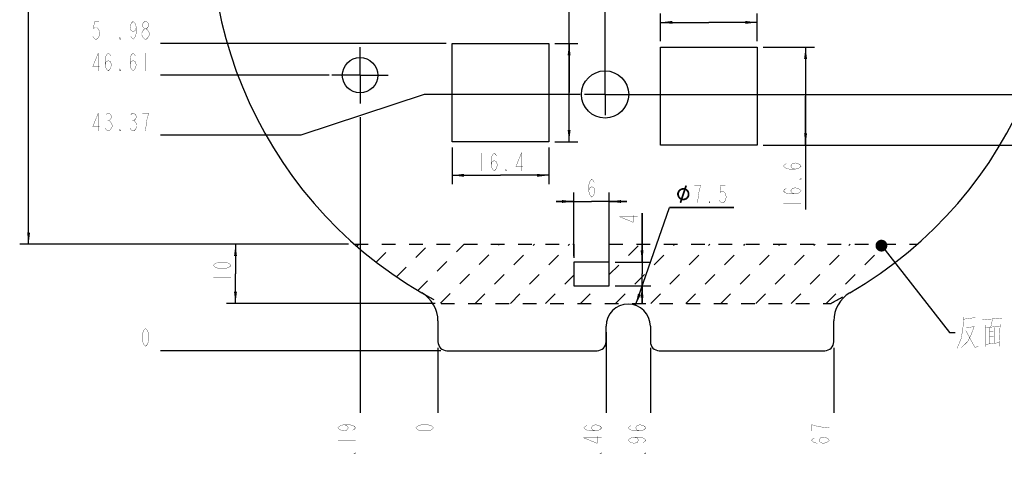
# Model space of a CAD drawing. Header units: millimetres. Extents: x 0 to 421, y 0 to 297.
# Tile 4 of 8: x 110 to 276, y 100 to 174. Entities that reach past the tile are written whole.
import ezdxf

# ---------------------------------------------------------------- set-up
doc = ezdxf.new("R2010")
doc.units = ezdxf.units.MM
doc.header["$LTSCALE"] = 23.1
doc.linetypes.add('CENTER', pattern=[0.6, 0.375, -0.075, 0.075, -0.075])
doc.linetypes.add('HIDDEN', pattern=[0.2, 0.1, -0.1])
doc.layers.get('0').update_dxf_attribs({"linetype": 'CONTINUOUS'})
for name, color, linetype in [('11KW_MOTOR_DDXF_CONTINUOUS_LINE', 7, 'CONTINUOUS'), ('11KW_MOTOR_DRIVE_JDXF_DIMENSION', 7, 'CONTINUOUS'), ('11KW_MOTOR_DRIVE_JY_DXF_AXIS', 7, 'CONTINUOUS'), ('11KW_MOTOR_DRIVEDXF_HIDDEN_LINE', 7, 'CONTINUOUS'), ('13KW_HVAC_JY_DXF_TEXT', 7, 'CONTINUOUS')]:
    doc.layers.add(name, color=color, linetype=linetype)
doc.styles.get("Standard").update_dxf_attribs({"font": 'txt', "width": 0.7})
doc.dimstyles.new('DIMSTYLE_1', dxfattribs={"dimtxt": 3, "dimasz": 2, "dimexe": 1.5, "dimexo": 1, "dimgap": 0.75, "dimtad": 1, "dimdsep": 46, "dimtxsty": 'Standard', "dimblk": '_FILLED', "dimblk1": '_FILLED', "dimblk2": '_FILLED', "dimcen": 0.09, "dimazin": 2, "dimtp": 0.01, "dimtm": 0.01, "dimtfac": 1, "dimtofl": 0, "dimtmove": 0, "dimatfit": 3, "dimldrblk": '_FILLED', "dimfxl": 0, "dimtolj": 1, "dimarcsym": 0})
doc.dimstyles.new('DIMSTYLE_2', dxfattribs={"dimtxt": 3, "dimasz": 2, "dimexe": 1.5, "dimexo": 1, "dimtad": 1, "dimdsep": 46, "dimtxsty": 'Standard', "dimblk": '_FILLED', "dimblk1": '_FILLED', "dimblk2": '_FILLED', "dimcen": 0.09, "dimazin": 2, "dimtp": 0.01, "dimtm": 0.01, "dimtfac": 1, "dimtofl": 0, "dimtmove": 0, "dimatfit": 1, "dimldrblk": '_FILLED', "dimfxl": 0, "dimtolj": 1, "dimarcsym": 0})
doc.dimstyles.new('DIMSTYLE_3', dxfattribs={"dimtxt": 3, "dimasz": 2, "dimexe": 1.5, "dimexo": 1, "dimgap": 0.75, "dimtad": 0, "dimtih": 1, "dimtoh": 1, "dimdsep": 46, "dimtxsty": 'Standard', "dimblk": '_FILLED', "dimblk1": '_FILLED', "dimblk2": '_FILLED', "dimcen": 0.09, "dimazin": 2, "dimtp": 0.01, "dimtm": 0.01, "dimtfac": 1, "dimtofl": 0, "dimtmove": 0, "dimatfit": 3, "dimldrblk": '_FILLED', "dimfxl": 0, "dimtolj": 1, "dimarcsym": 0})
doc.dimstyles.new('DIMSTYLE_4', dxfattribs={"dimtxt": 3, "dimasz": 2, "dimexe": 1.5, "dimexo": 1, "dimgap": 0.75, "dimtad": 1, "dimdec": 1, "dimdsep": 46, "dimtxsty": 'Standard', "dimblk": '_FILLED', "dimblk1": '_FILLED', "dimblk2": '_FILLED', "dimcen": 0.09, "dimazin": 2, "dimtp": 0.01, "dimtm": 0.01, "dimtfac": 1, "dimtdec": 1, "dimtofl": 0, "dimtmove": 0, "dimatfit": 3, "dimldrblk": '_FILLED', "dimfxl": 0, "dimtolj": 1, "dimarcsym": 0})
doc.dimstyles.get("Standard").update_dxf_attribs({"dimtxt": 3, "dimasz": 2, "dimexe": 1.5, "dimexo": 1, "dimtad": 1, "dimdsep": 46, "dimtxsty": 'Standard', "dimblk": '_FILLED', "dimblk1": '_FILLED', "dimblk2": '_FILLED', "dimcen": 0.09, "dimazin": 2, "dimtol": 1, "dimtp": 0.01, "dimtm": 0.01, "dimtfac": 1, "dimtofl": 0, "dimtmove": 0, "dimatfit": 3, "dimldrblk": '_FILLED', "dimfxl": 0, "dimtolj": 1, "dimarcsym": 0})

# ---------------------------------------------------------------- blocks, each defined once
blk = doc.blocks.new('_FILLED')
at = {"color": 0, "linetype": 'ByBlock'}
blk.add_solid([(0, 0), (-1, 0.125), (-1, -0.125)], dxfattribs=at)
blk = doc.blocks.new('*D3')
at = {"layer": '11KW_MOTOR_DRIVE_JDXF_DIMENSION', "color": 2, "linetype": 'Continuous'}
for p, q in [((140, 236.18), (129.1, 236.18)), ((129.1, 236.18), (140, 236.18)), ((152.77, 228.28), (140, 236.18))]:
    blk.add_line(p, q, dxfattribs=at)
at = {"layer": '11KW_MOTOR_DRIVE_JDXF_DIMENSION', "color": 2, "linetype": 'Continuous', "xscale": 2, "yscale": 2, "zscale": 2, "rotation": 328.2652906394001}
blk.add_blockref('_FILLED', (152.77, 228.28), dxfattribs=at)
blk = doc.blocks.new('*D4')
at = {"layer": '11KW_MOTOR_DRIVE_JDXF_DIMENSION', "color": 2, "linetype": 'Continuous'}
blk.add_line((162.07, 165.02), (133.55, 165.02), dxfattribs=at)
blk = doc.blocks.new('*D5')
at = {"layer": '11KW_MOTOR_DRIVE_JDXF_DIMENSION', "color": 2, "linetype": 'Continuous'}
blk.add_line((181.01, 118.41), (133.55, 118.41), dxfattribs=at)
blk = doc.blocks.new('*D6')
at = {"layer": '11KW_MOTOR_DRIVE_JDXF_DIMENSION', "color": 2, "linetype": 'Continuous'}
for p, q in [((157.95, 211.43), (133.55, 211.43)), ((160.92, 206.3), (157.95, 211.43)), ((174.53, 206.3), (160.92, 206.3))]:
    blk.add_line(p, q, dxfattribs=at)
blk = doc.blocks.new('*D7')
at = {"layer": '11KW_MOTOR_DRIVE_JDXF_DIMENSION', "color": 2, "linetype": 'Continuous'}
blk.add_line((160.88, 225.35), (133.55, 225.35), dxfattribs=at)
blk = doc.blocks.new('*D8')
at = {"layer": '11KW_MOTOR_DRIVE_JDXF_DIMENSION', "color": 2, "linetype": 'Continuous'}
for p, q in [((178.18, 161.78), (157.3, 154.86)), ((204.56, 161.78), (178.18, 161.78)), ((157.3, 154.86), (133.55, 154.86))]:
    blk.add_line(p, q, dxfattribs=at)
blk = doc.blocks.new('*D9')
at = {"layer": '11KW_MOTOR_DRIVE_JDXF_DIMENSION', "color": 2, "linetype": 'Continuous'}
blk.add_line((213.01, 262.41), (133.55, 262.41), dxfattribs=at)
blk = doc.blocks.new('*D10')
at = {"layer": '11KW_MOTOR_DRIVE_JDXF_DIMENSION', "color": 2, "linetype": 'Continuous'}
blk.add_line((180.51, 118.91), (180.51, 107.9), dxfattribs=at)
blk = doc.blocks.new('*D11')
at = {"layer": '11KW_MOTOR_DRIVE_JDXF_DIMENSION', "color": 2, "linetype": 'Continuous'}
blk.add_line((208.97, 121.55), (208.97, 107.9), dxfattribs=at)
blk = doc.blocks.new('*D12')
at = {"layer": '11KW_MOTOR_DRIVE_JDXF_DIMENSION', "color": 2, "linetype": 'Continuous'}
blk.add_line((216.47, 118.91), (216.47, 107.9), dxfattribs=at)
blk = doc.blocks.new('*D13')
at = {"layer": '11KW_MOTOR_DRIVE_JDXF_DIMENSION', "color": 2, "linetype": 'Continuous'}
blk.add_line((247.51, 118.91), (247.51, 107.9), dxfattribs=at)
blk = doc.blocks.new('*D14')
at = {"layer": '11KW_MOTOR_DRIVE_JDXF_DIMENSION', "color": 2, "linetype": 'Continuous'}
blk.add_line((167.32, 157.92), (167.32, 107.9), dxfattribs=at)
blk = doc.blocks.new('*D15')
at = {"layer": '11KW_MOTOR_DRIVE_JDXF_DIMENSION', "color": 2, "linetype": 'Continuous'}
blk.add_line((208.79, 162.78), (208.79, 271.85), dxfattribs=at)
blk = doc.blocks.new('*D20')
at = {"layer": '11KW_MOTOR_DRIVE_JDXF_DIMENSION', "color": 2, "linetype": 'Continuous'}
blk.add_line((268.18, 204.26), (297.52, 204.26), dxfattribs=at)
blk = doc.blocks.new('*D21')
at = {"layer": '11KW_MOTOR_DRIVE_JDXF_DIMENSION', "color": 2, "linetype": 'Continuous'}
blk.add_line((211.84, 161.78), (297.52, 161.78), dxfattribs=at)
blk = doc.blocks.new('*D22')
at = {"layer": '11KW_MOTOR_DRIVE_JDXF_DIMENSION', "color": 2, "linetype": 'Continuous'}
blk.add_line((242.85, 208.39), (297.52, 208.39), dxfattribs=at)
blk = doc.blocks.new('*D23')
at = {"layer": '11KW_MOTOR_DRIVE_JDXF_DIMENSION', "color": 2, "linetype": 'Continuous'}
blk.add_line((235.57, 153.17), (297.52, 153.17), dxfattribs=at)
blk = doc.blocks.new('*D24')
at = {"layer": '11KW_MOTOR_DRIVE_JDXF_DIMENSION', "color": 2, "linetype": 'Continuous'}
blk.add_line((181.89, 170.39), (133.55, 170.39), dxfattribs=at)
blk = doc.blocks.new('*D25')
at = {"layer": '11KW_MOTOR_DRIVE_JDXF_DIMENSION', "color": 2, "linetype": 'Continuous'}
for p, q in [((165.39, 136.41), (144.73, 136.41)), ((146.23, 136.41), (146.23, 131.41)), ((146.23, 126.41), (146.23, 131.41)), ((180.02, 126.41), (144.73, 126.41))]:
    blk.add_line(p, q, dxfattribs=at)
at = {"layer": '11KW_MOTOR_DRIVE_JDXF_DIMENSION', "color": 2, "linetype": 'Continuous', "xscale": 2, "yscale": 2, "zscale": 2}
for p, rotation in [((146.23, 136.41), 90), ((146.23, 126.41), 270)]:
    blk.add_blockref('_FILLED', p, dxfattribs=dict(at, rotation=rotation))
blk = doc.blocks.new('*D26')
at = {"layer": '11KW_MOTOR_DRIVE_JDXF_DIMENSION', "color": 2, "linetype": 'Continuous'}
for p, q in [((161.2, 240.41), (109.7, 240.41)), ((111.2, 240.41), (111.2, 188.41)), ((111.2, 136.41), (111.2, 188.41)), ((165.39, 136.41), (109.7, 136.41))]:
    blk.add_line(p, q, dxfattribs=at)
at = {"layer": '11KW_MOTOR_DRIVE_JDXF_DIMENSION', "color": 2, "linetype": 'Continuous', "xscale": 2, "yscale": 2, "zscale": 2}
for p, rotation in [((111.2, 240.41), 90), ((111.2, 136.41), 270)]:
    blk.add_blockref('_FILLED', p, dxfattribs=dict(at, rotation=rotation))
blk = doc.blocks.new('*D31')
at = {"layer": '11KW_MOTOR_DRIVE_JDXF_DIMENSION', "color": 2, "linetype": 'Continuous'}
for p, q in [((213.95, 126.09), (219.71, 142.66)), ((219.71, 142.66), (230.61, 142.66)), ((230.61, 142.66), (219.71, 142.66))]:
    blk.add_line(p, q, dxfattribs=at)
at = {"layer": '11KW_MOTOR_DRIVE_JDXF_DIMENSION', "color": 2, "linetype": 'Continuous', "xscale": 2, "yscale": 2, "zscale": 2, "rotation": 250.8271705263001}
blk.add_blockref('_FILLED', (213.95, 126.09), dxfattribs=at)
blk = doc.blocks.new('*D38')
at = {"layer": '11KW_MOTOR_DRIVE_JDXF_DIMENSION', "color": 2, "linetype": 'Continuous'}
for p, q in [((235.57, 169.77), (244.24, 169.77)), ((242.74, 169.77), (242.74, 161.47)), ((242.74, 153.17), (242.74, 161.47)), ((242.74, 161.47), (242.74, 142.31)), ((235.57, 153.17), (244.24, 153.17))]:
    blk.add_line(p, q, dxfattribs=at)
at = {"layer": '11KW_MOTOR_DRIVE_JDXF_DIMENSION', "color": 2, "linetype": 'Continuous', "xscale": 2, "yscale": 2, "zscale": 2}
for p, rotation in [((242.74, 169.77), 90), ((242.74, 153.17), 270)]:
    blk.add_blockref('_FILLED', p, dxfattribs=dict(at, rotation=rotation))
blk = doc.blocks.new('*D39')
at = {"layer": '11KW_MOTOR_DRIVE_JDXF_DIMENSION', "color": 2, "linetype": 'Continuous'}
blk.add_line((173.2, 179.61), (133.55, 179.61), dxfattribs=at)
blk = doc.blocks.new('*D40')
at = {"layer": '11KW_MOTOR_DRIVE_JDXF_DIMENSION', "color": 2, "linetype": 'Continuous'}
blk.add_line((158.15, 186.63), (133.55, 186.63), dxfattribs=at)
blk = doc.blocks.new('*D41')
at = {"layer": '11KW_MOTOR_DRIVE_JDXF_DIMENSION', "color": 2, "linetype": 'Continuous'}
blk.add_line((165.08, 201.48), (133.55, 201.48), dxfattribs=at)
blk = doc.blocks.new('*D42')
at = {"layer": '11KW_MOTOR_DRIVE_JDXF_DIMENSION', "color": 2, "linetype": 'Continuous'}
blk.add_line((242.46, 180.87), (297.52, 180.87), dxfattribs=at)
blk = doc.blocks.new('*D43')
at = {"layer": '11KW_MOTOR_DRIVE_JDXF_DIMENSION', "color": 2, "linetype": 'Continuous'}
blk.add_line((257.51, 187.89), (297.52, 187.89), dxfattribs=at)
blk = doc.blocks.new('*D47')
at = {"layer": '11KW_MOTOR_DRIVE_JDXF_DIMENSION', "color": 2, "linetype": 'Continuous'}
blk.add_line((243.16, 220.26), (297.52, 220.26), dxfattribs=at)
blk = doc.blocks.new('*D48')
at = {"layer": '11KW_MOTOR_DRIVE_JDXF_DIMENSION', "color": 2, "linetype": 'Continuous'}
for p, q in [((203.51, 134.41), (203.51, 145.16)), ((209.51, 134.41), (209.51, 145.16)), ((203.51, 143.66), (200.51, 143.66)), ((200.51, 143.66), (206.51, 143.66)), ((212.51, 143.66), (206.51, 143.66)), ((209.51, 143.66), (212.51, 143.66))]:
    blk.add_line(p, q, dxfattribs=at)
at = {"layer": '11KW_MOTOR_DRIVE_JDXF_DIMENSION', "color": 2, "linetype": 'Continuous', "xscale": 2, "yscale": 2, "zscale": 2}
blk.add_blockref('_FILLED', (203.51, 143.66), dxfattribs=at)
at = {"layer": '11KW_MOTOR_DRIVE_JDXF_DIMENSION', "color": 2, "linetype": 'Continuous', "xscale": 2, "yscale": 2, "zscale": 2, "rotation": 180}
blk.add_blockref('_FILLED', (209.51, 143.66), dxfattribs=at)
blk = doc.blocks.new('*D49')
at = {"layer": '11KW_MOTOR_DRIVE_JDXF_DIMENSION', "color": 2, "linetype": 'Continuous'}
for p, q in [((215.06, 133.41), (215.06, 141.71)), ((215.06, 141.71), (215.06, 131.41)), ((210.51, 133.41), (216.56, 133.41)), ((215.06, 126.41), (215.06, 131.41)), ((210.51, 129.41), (216.56, 129.41)), ((215.06, 129.41), (215.06, 126.41))]:
    blk.add_line(p, q, dxfattribs=at)
at = {"layer": '11KW_MOTOR_DRIVE_JDXF_DIMENSION', "color": 2, "linetype": 'Continuous', "xscale": 2, "yscale": 2, "zscale": 2}
for p, rotation in [((215.06, 133.41), 270), ((215.06, 129.41), 90)]:
    blk.add_blockref('_FILLED', p, dxfattribs=dict(at, rotation=rotation))
blk = doc.blocks.new('*D50')
at = {"layer": '11KW_MOTOR_DRIVE_JDXF_DIMENSION', "color": 2, "linetype": 'Continuous'}
for p, q in [((182.89, 152.78), (182.89, 146.59)), ((199.28, 152.78), (199.28, 146.59)), ((182.89, 148.09), (191.09, 148.09)), ((199.28, 148.09), (191.09, 148.09))]:
    blk.add_line(p, q, dxfattribs=at)
at = {"layer": '11KW_MOTOR_DRIVE_JDXF_DIMENSION', "color": 2, "linetype": 'Continuous', "xscale": 2, "yscale": 2, "zscale": 2, "rotation": 180}
blk.add_blockref('_FILLED', (182.89, 148.09), dxfattribs=at)
at = {"layer": '11KW_MOTOR_DRIVE_JDXF_DIMENSION', "color": 2, "linetype": 'Continuous', "xscale": 2, "yscale": 2, "zscale": 2}
blk.add_blockref('_FILLED', (199.28, 148.09), dxfattribs=at)
blk = doc.blocks.new('*D51')
at = {"layer": '11KW_MOTOR_DRIVE_JDXF_DIMENSION', "color": 2, "linetype": 'Continuous'}
for p, q in [((218.18, 170.77), (218.18, 175.47)), ((234.57, 170.77), (234.57, 175.47)), ((218.18, 173.97), (226.38, 173.97)), ((234.57, 173.97), (226.38, 173.97))]:
    blk.add_line(p, q, dxfattribs=at)
at = {"layer": '11KW_MOTOR_DRIVE_JDXF_DIMENSION', "color": 2, "linetype": 'Continuous', "xscale": 2, "yscale": 2, "zscale": 2, "rotation": 180}
blk.add_blockref('_FILLED', (218.18, 173.97), dxfattribs=at)
at = {"layer": '11KW_MOTOR_DRIVE_JDXF_DIMENSION', "color": 2, "linetype": 'Continuous', "xscale": 2, "yscale": 2, "zscale": 2}
blk.add_blockref('_FILLED', (234.57, 173.97), dxfattribs=at)
blk = doc.blocks.new('*D52')
at = {"layer": '11KW_MOTOR_DRIVE_JDXF_DIMENSION', "color": 2, "linetype": 'Continuous'}
for p, q in [((202.71, 162.08), (202.71, 184.79)), ((200.28, 170.39), (204.21, 170.39)), ((202.71, 170.39), (202.71, 162.08)), ((202.71, 153.78), (202.71, 162.08)), ((200.28, 153.78), (204.21, 153.78))]:
    blk.add_line(p, q, dxfattribs=at)
at = {"layer": '11KW_MOTOR_DRIVE_JDXF_DIMENSION', "color": 2, "linetype": 'Continuous', "xscale": 2, "yscale": 2, "zscale": 2}
for p, rotation in [((202.71, 170.39), 90), ((202.71, 153.78), 270)]:
    blk.add_blockref('_FILLED', p, dxfattribs=dict(at, rotation=rotation))

msp = doc.modelspace()

# ---------------------------------------------------------------- linework, layer by layer
at = {"layer": '11KW_MOTOR_DDXF_CONTINUOUS_LINE', "color": 7, "linetype": 'Continuous'}
for p, q in [((182.89185, 153.77936), (182.89185, 170.38534)), ((182.89185, 170.38534), (199.28173, 170.38534)), ((199.28173, 170.38534), (199.28173, 153.77936)), ((218.18083, 169.77135), (234.57084, 169.77135)), ((218.18083, 153.16534), (218.18083, 169.77135)), ((234.57084, 169.77135), (234.57084, 153.16534)), ((199.28173, 153.77936), (182.89185, 153.77936)), ((234.57084, 153.16534), (218.18083, 153.16534)), ((209.50947, 133.40994), (203.50947, 133.40994)), ((203.50947, 133.40994), (203.50947, 129.40994)), ((209.50947, 129.40994), (209.50947, 133.40994)), ((203.50947, 129.40994), (209.50947, 129.40994)), ((180.50947, 123.43793), (180.50947, 119.90994)), ((247.50947, 119.90994), (247.50947, 123.43793)), ((208.96524, 119.90994), (208.96524, 122.54515)), ((216.46524, 122.54515), (216.46524, 119.90994)), ((182.00947, 118.40994), (207.46524, 118.40994)), ((217.96524, 118.40994), (246.00947, 118.40994))]:
    msp.add_line(p, q, dxfattribs=at)
for centre, radius in [((167.31624, 165.02114), 3), ((208.79485, 161.77535), 4)]:
    msp.add_circle(centre, radius, dxfattribs=at)
for centre, radius, start, end in [((214.00947, 190.40994), 72, 300.2136481, 239.7863519), ((175.00947, 123.43793), 5.5, 0, 59.7863519), ((253.00947, 123.43793), 5.5, 120.2136481, 180), ((212.71524, 122.54515), 3.75, 0, 180), ((182.00947, 119.90994), 1.5, 180, 270), ((207.46524, 119.90994), 1.5, 270, 360), ((217.96524, 119.90994), 1.5, 180, 270), ((246.00947, 119.90994), 1.5, 270, 360)]:
    msp.add_arc(centre, radius, start, end, dxfattribs=at)
at = {"layer": '11KW_MOTOR_DRIVE_JDXF_DIMENSION', "color": 2, "linetype": 'Continuous', "const_width": 0.05}
for points in [[(123.12747, 174.13534), (122.33997, 174.13534), (122.20872, 172.88534), (122.47122, 173.13534), (122.73372, 173.13534), (122.99622, 172.88534), (123.12747, 172.63534), (123.25872, 172.13534), (123.12747, 171.63534), (122.99622, 171.38535), (122.73372, 171.13534), (122.47122, 171.13534), (122.20872, 171.38535), (122.07747, 171.63534)], [(124.70247, 174.13534), (124.70247, 171.13534)], [(129.42747, 173.13534), (129.29622, 172.63534), (128.90247, 172.38535), (128.50872, 172.63534), (128.37747, 173.13534), (128.50872, 173.63535), (128.63997, 173.88534), (128.90247, 174.13534), (129.16497, 173.88534), (129.29622, 173.63535), (129.42747, 173.13534), (129.42747, 172.13534), (129.29622, 171.63534), (129.16497, 171.38535), (128.90247, 171.13534), (128.63997, 171.38535), (128.50872, 171.63534)], [(130.87122, 172.88534), (130.60872, 173.13534), (130.47747, 173.38535), (130.47747, 173.63535), (130.60872, 173.88534), (130.87122, 174.13534), (131.13372, 174.13534), (131.39622, 173.88534), (131.52747, 173.63535), (131.52747, 173.38535), (131.39622, 173.13534), (131.13372, 172.88534)], [(130.34622, 172.13534), (130.60872, 172.63534), (130.87122, 172.88534), (131.13372, 172.88534), (131.39622, 172.63534), (131.65872, 172.13534)], [(130.34622, 171.88534), (130.34622, 172.13534)], [(130.87122, 171.13534), (130.60872, 171.38535), (130.34622, 171.88534)], [(131.65872, 171.88534), (131.39622, 171.38535), (131.13372, 171.13534), (130.87122, 171.13534)], [(131.65872, 172.13534), (131.65872, 171.88534)], [(126.80247, 171.13534), (126.67122, 171.13534), (126.67122, 171.38535), (126.80247, 171.13534)], [(122.99622, 165.77114), (122.99622, 168.77114), (122.07747, 166.52114), (123.25872, 166.52114)], [(124.17747, 166.77114), (124.30872, 167.27115), (124.70247, 167.52114), (125.09622, 167.27115), (125.22747, 166.77114), (125.09622, 166.27115), (124.96497, 166.02114), (124.70247, 165.77114), (124.43997, 166.02114), (124.30872, 166.27115), (124.17747, 166.77114), (124.17747, 167.77114), (124.30872, 168.27115), (124.43997, 168.52114), (124.70247, 168.77114), (124.96497, 168.52114), (125.09622, 168.27115)], [(128.37747, 166.77114), (128.50872, 167.27115), (128.90247, 167.52114), (129.29622, 167.27115), (129.42747, 166.77114), (129.29622, 166.27115), (129.16497, 166.02114), (128.90247, 165.77114), (128.63997, 166.02114), (128.50872, 166.27115), (128.37747, 166.77114), (128.37747, 167.77114), (128.50872, 168.27115), (128.63997, 168.52114), (128.90247, 168.77114), (129.16497, 168.52114), (129.29622, 168.27115)], [(131.00247, 168.77114), (131.00247, 165.77114)], [(126.80247, 165.77114), (126.67122, 165.77114), (126.67122, 166.02114), (126.80247, 165.77114)], [(122.99622, 155.60826), (122.99622, 158.60826), (122.07747, 156.35827), (123.25872, 156.35827)], [(124.30872, 158.35827), (124.57122, 158.60826), (124.83372, 158.60826), (125.09622, 158.35827), (125.22747, 158.10827), (125.22747, 157.85827), (125.09622, 157.60826), (124.83372, 157.35827), (125.09622, 157.10827)], [(128.50872, 158.35827), (128.77122, 158.60826), (129.03372, 158.60826), (129.29622, 158.35827), (129.42747, 158.10827), (129.42747, 157.85827), (129.29622, 157.60826), (129.03372, 157.35827), (129.29622, 157.10827)], [(131.26497, 157.60826), (131.52747, 158.60826), (130.47747, 158.60826)], [(124.57122, 157.35827), (124.83372, 157.35827)], [(125.09622, 157.10827), (125.35872, 156.60826), (125.35872, 156.35827)], [(128.77122, 157.35827), (129.03372, 157.35827)], [(129.29622, 157.10827), (129.55872, 156.60826), (129.55872, 156.35827)], [(131.00247, 155.60826), (131.13372, 156.85827), (131.26497, 157.60826)], [(125.35872, 156.35827), (125.09622, 155.85827), (124.83372, 155.60826), (124.57122, 155.60826), (124.30872, 155.85827), (124.17747, 156.10827)], [(126.80247, 155.60826), (126.67122, 155.60826), (126.67122, 155.85827), (126.80247, 155.60826)], [(129.55872, 156.35827), (129.29622, 155.85827), (129.03372, 155.60826), (128.77122, 155.60826), (128.50872, 155.85827), (128.37747, 156.10827)], [(187.9368, 151.84325), (187.9368, 148.84324)], [(189.5118, 149.84324), (189.64305, 150.34324), (190.0368, 150.59325), (190.43055, 150.34324), (190.5618, 149.84324), (190.43055, 149.34324), (190.2993, 149.09324), (190.0368, 148.84324), (189.7743, 149.09324), (189.64305, 149.34324), (189.5118, 149.84324), (189.5118, 150.84324), (189.64305, 151.34324), (189.7743, 151.59324), (190.0368, 151.84325), (190.2993, 151.59324), (190.43055, 151.34324)], [(194.63055, 148.84324), (194.63055, 151.84325), (193.7118, 149.59325), (194.89305, 149.59325)], [(240.98761, 149.13501), (240.48763, 149.26626), (240.23762, 149.66001), (240.48763, 150.05376), (240.98761, 150.18501), (241.48762, 150.05376), (241.73761, 149.92251), (241.98762, 149.66001), (241.73761, 149.39751), (241.48762, 149.26626), (240.98761, 149.13501), (239.98763, 149.13501), (239.48762, 149.26626), (239.23763, 149.39751), (238.98761, 149.66001), (239.23763, 149.92251), (239.48762, 150.05376)], [(192.1368, 148.84324), (192.00555, 148.84324), (192.00555, 149.09324), (192.1368, 148.84324)], [(206.03612, 145.41455), (206.16737, 145.91455), (206.56112, 146.16456), (206.95487, 145.91455), (207.08612, 145.41455), (206.95487, 144.91456), (206.82362, 144.66455), (206.56112, 144.41455), (206.29862, 144.66455), (206.16737, 144.91456), (206.03612, 145.41455), (206.03612, 146.41455), (206.16737, 146.91455), (206.29862, 147.16456), (206.56112, 147.41456), (206.82362, 147.16456), (206.95487, 146.91455)], [(241.98762, 147.56001), (241.98762, 147.42876), (241.73761, 147.42876), (241.98762, 147.56001)], [(224.98411, 146.41302), (223.93411, 146.41302)], [(224.45911, 143.41302), (224.59036, 144.66301), (224.72161, 145.41302), (224.98411, 146.41302)], [(229.18411, 146.41302), (228.39661, 146.41302), (228.26536, 145.16302), (228.52786, 145.41302), (228.79036, 145.41302), (229.05286, 145.16302), (229.18411, 144.91302), (229.31536, 144.41302), (229.18411, 143.91302), (229.05286, 143.66301), (228.79036, 143.41302), (228.52786, 143.41302), (228.26536, 143.66301), (228.13411, 143.91302)], [(240.98761, 144.93501), (240.48763, 145.06626), (240.23762, 145.46001), (240.48763, 145.85376), (240.98761, 145.98501), (241.48762, 145.85376), (241.73761, 145.72251), (241.98762, 145.46001), (241.73761, 145.19751), (241.48762, 145.06626), (240.98761, 144.93501), (239.98763, 144.93501), (239.48762, 145.06626), (239.23763, 145.19751), (238.98761, 145.46001), (239.23763, 145.72251), (239.48762, 145.85376)], [(226.55911, 143.41302), (226.42786, 143.41302), (226.42786, 143.66301), (226.55911, 143.41302)], [(238.98761, 143.36001), (241.98762, 143.36001)], [(214.31004, 141.05575), (211.31004, 141.05575), (213.56003, 140.137), (213.56003, 141.31825)], [(145.47973, 132.84495), (145.22973, 132.58245), (144.97974, 132.4512), (144.47973, 132.31995), (143.47973, 132.31995), (142.97974, 132.4512), (142.72974, 132.58245), (142.47973, 132.84495), (142.72974, 133.10745), (142.97974, 133.2387), (143.47973, 133.36995), (144.47973, 133.36995), (144.97974, 133.2387), (145.22973, 133.10745), (145.47973, 132.84495)], [(142.47973, 130.74495), (145.47973, 130.74495)], [(131.00247, 119.15995), (130.73997, 119.40994), (130.60872, 119.65994), (130.47747, 120.15995), (130.47747, 121.15995), (130.60872, 121.65994), (130.73997, 121.90994), (131.00247, 122.15995), (131.26497, 121.90994), (131.39622, 121.65994), (131.52747, 121.15995), (131.52747, 120.15995), (131.39622, 119.65994), (131.26497, 119.40994), (131.00247, 119.15995)], [(164.56624, 105.87755), (165.06624, 105.7463), (165.31625, 105.35255), (165.06624, 104.9588), (164.56624, 104.82755), (164.06624, 104.9588), (163.81624, 105.09005), (163.56624, 105.35255), (163.81624, 105.61505), (164.06624, 105.7463), (164.56624, 105.87755), (165.56624, 105.87755), (166.06624, 105.7463), (166.31624, 105.61505), (166.56625, 105.35255), (166.31624, 105.09005), (166.06624, 104.9588)], [(179.75946, 105.35255), (179.50947, 105.09005), (179.25947, 104.9588), (178.75946, 104.82755), (177.75946, 104.82755), (177.25947, 104.9588), (177.00947, 105.09005), (176.75946, 105.35255), (177.00947, 105.61505), (177.25947, 105.7463), (177.75946, 105.87755), (178.75946, 105.87755), (179.25947, 105.7463), (179.50947, 105.61505), (179.75946, 105.35255)], [(207.21523, 104.82755), (206.71524, 104.9588), (206.46523, 105.35255), (206.71524, 105.7463), (207.21523, 105.87755), (207.71524, 105.7463), (207.96524, 105.61505), (208.21523, 105.35255), (207.96524, 105.09005), (207.71524, 104.9588), (207.21523, 104.82755), (206.21523, 104.82755), (205.71524, 104.9588), (205.46524, 105.09005), (205.21523, 105.35255), (205.46524, 105.61505), (205.71524, 105.7463)], [(214.71523, 104.82755), (214.21524, 104.9588), (213.96524, 105.35255), (214.21524, 105.7463), (214.71523, 105.87755), (215.21524, 105.7463), (215.46523, 105.61505), (215.71525, 105.35255), (215.46523, 105.09005), (215.21524, 104.9588), (214.71523, 104.82755), (213.71523, 104.82755), (213.21524, 104.9588), (212.96524, 105.09005), (212.71523, 105.35255), (212.96524, 105.61505), (213.21524, 105.7463)], [(246.75946, 105.35255), (245.50946, 105.4838), (244.75946, 105.61505), (243.75947, 105.87755)], [(243.75947, 105.87755), (243.75947, 104.82755)], [(208.21523, 103.6463), (205.21523, 103.6463), (207.46523, 102.72755), (207.46523, 103.9088)], [(213.71523, 103.77755), (214.21524, 103.6463), (214.46523, 103.25255), (214.21524, 102.8588), (213.71523, 102.72755), (213.21524, 102.8588), (212.96524, 102.99005), (212.71523, 103.25255), (212.96524, 103.51505), (213.21524, 103.6463), (213.71523, 103.77755), (214.71523, 103.77755), (215.21524, 103.6463), (215.46523, 103.51505), (215.71525, 103.25255), (215.46523, 102.99005), (215.21524, 102.8588)], [(245.75947, 102.72755), (245.25947, 102.8588), (245.00948, 103.25255), (245.25947, 103.6463), (245.75947, 103.77755), (246.25948, 103.6463), (246.50947, 103.51505), (246.75946, 103.25255), (246.50947, 102.99005), (246.25948, 102.8588), (245.75947, 102.72755), (244.75946, 102.72755), (244.25948, 102.8588), (244.00946, 102.99005), (243.75947, 103.25255), (244.00946, 103.51505), (244.25948, 103.6463)], [(163.56624, 103.25255), (166.56625, 103.25255)], [(166.56625, 101.15255), (166.56625, 101.0213), (166.31624, 101.0213), (166.56625, 101.15255)], [(208.21523, 101.15255), (208.21523, 101.0213), (207.96524, 101.0213), (208.21523, 101.15255)], [(215.71525, 101.15255), (215.71525, 101.0213), (215.46523, 101.0213), (215.71525, 101.15255)]]:
    msp.add_lwpolyline(points, dxfattribs=at)
at = {"layer": '11KW_MOTOR_DRIVE_JDXF_DIMENSION', "color": 2, "linetype": 'Continuous'}
for points in [[(221.33432, 145.09302), (220.99832, 145.04502), (221.02232, 145.16502)], [(220.99832, 145.04502), (221.33432, 145.09302), (221.31032, 144.99702)], [(221.31032, 144.99702), (220.99832, 144.90102), (220.99832, 145.04502)], [(221.40632, 145.28502), (221.02232, 145.16502), (221.07032, 145.30902)], [(221.40632, 145.28502), (221.35832, 145.18902), (221.02232, 145.16502)], [(221.02232, 145.16502), (221.35832, 145.18902), (221.33432, 145.09302)], [(221.52632, 145.42902), (221.45432, 145.35702), (221.07032, 145.30902)], [(221.52632, 145.42902), (221.07032, 145.30902), (221.14232, 145.42902)], [(221.07032, 145.30902), (221.45432, 145.35702), (221.40632, 145.28502)], [(221.59832, 145.50102), (221.14232, 145.42902), (221.21432, 145.52502)], [(221.14232, 145.42902), (221.59832, 145.50102), (221.52632, 145.42902)], [(221.95832, 145.64502), (221.86232, 145.62102), (221.21432, 145.52502)], [(221.95832, 145.64502), (221.21432, 145.52502), (221.31032, 145.64502)], [(221.86232, 145.62102), (221.76632, 145.59702), (221.21432, 145.52502)], [(221.76632, 145.59702), (221.67032, 145.54902), (221.21432, 145.52502)], [(221.21432, 145.52502), (221.67032, 145.54902), (221.59832, 145.50102)], [(221.31032, 145.64502), (221.40632, 145.71702), (222.67832, 145.74102)], [(221.95832, 145.64502), (221.31032, 145.64502), (222.67832, 145.74102)], [(222.67832, 145.74102), (221.40632, 145.71702), (221.52632, 145.81302)], [(222.51032, 145.83702), (221.52632, 145.81302), (221.64632, 145.86102)], [(221.52632, 145.81302), (222.51032, 145.83702), (222.67832, 145.74102)], [(221.64632, 145.86102), (221.76632, 145.90902), (222.22232, 145.93302)], [(222.51032, 145.83702), (221.64632, 145.86102), (222.22232, 145.93302)], [(222.41432, 145.54902), (221.67032, 144.25302), (222.12632, 145.64502)], [(221.67032, 144.25302), (222.41432, 145.54902), (221.95832, 144.15702)], [(222.12632, 145.93302), (222.22232, 145.93302), (221.76632, 145.90902)], [(222.12632, 145.93302), (221.76632, 145.90902), (221.91032, 145.93302)], [(221.91032, 145.93302), (222.05432, 145.95702), (222.12632, 145.93302)], [(222.05432, 145.64502), (221.95832, 145.64502), (222.67832, 145.74102)], [(222.07832, 145.64502), (222.05432, 145.64502), (222.67832, 145.74102)], [(222.12632, 145.64502), (222.07832, 145.64502), (222.67832, 145.74102)], [(222.12632, 145.64502), (222.67832, 145.74102), (222.82232, 145.59702)], [(222.12632, 145.64502), (222.82232, 145.59702), (222.41432, 145.54902)], [(222.63032, 146.29302), (222.65432, 146.24502), (222.22232, 145.93302)], [(222.63032, 146.29302), (222.22232, 145.93302), (222.34232, 146.29302)], [(222.65432, 146.24502), (222.63032, 146.19702), (222.22232, 145.93302)], [(222.22232, 145.93302), (222.63032, 146.19702), (222.51032, 145.83702)], [(222.60632, 146.34102), (222.34232, 146.29302), (222.36632, 146.34102)], [(222.34232, 146.29302), (222.60632, 146.34102), (222.63032, 146.29302)], [(222.58232, 146.36502), (222.36632, 146.34102), (222.41432, 146.36502)], [(222.36632, 146.34102), (222.58232, 146.36502), (222.60632, 146.34102)], [(222.53432, 146.38902), (222.41432, 146.36502), (222.43832, 146.38902)], [(222.41432, 146.36502), (222.53432, 146.38902), (222.58232, 146.36502)], [(222.51032, 145.50102), (222.41432, 145.54902), (222.82232, 145.59702)], [(222.43832, 146.38902), (222.48632, 146.41302), (222.53432, 146.38902)], [(222.51032, 145.50102), (222.82232, 145.59702), (222.94232, 145.45302)], [(222.94232, 145.45302), (222.58232, 145.42902), (222.51032, 145.50102)], [(222.63032, 145.35702), (222.58232, 145.42902), (222.94232, 145.45302)], [(222.70232, 145.28502), (222.63032, 145.35702), (222.94232, 145.45302)], [(222.70232, 145.28502), (222.94232, 145.45302), (223.01432, 145.28502)], [(223.01432, 145.28502), (222.75032, 145.18902), (222.70232, 145.28502)], [(222.77432, 145.09302), (222.75032, 145.18902), (223.01432, 145.28502)], [(222.77432, 145.09302), (223.01432, 145.28502), (223.08632, 145.09302)], [(223.08632, 145.09302), (222.79832, 144.99702), (222.77432, 145.09302)], [(222.79832, 144.90102), (222.79832, 144.99702), (223.08632, 145.09302)], [(222.79832, 144.90102), (223.08632, 145.09302), (223.08632, 144.90102)], [(220.99832, 144.90102), (221.31032, 144.99702), (221.28632, 144.90102)], [(221.28632, 144.90102), (221.31032, 144.80502), (220.99832, 144.75702)], [(221.28632, 144.90102), (220.99832, 144.75702), (220.99832, 144.90102)], [(220.99832, 144.75702), (221.31032, 144.80502), (221.33432, 144.70902)], [(221.33432, 144.70902), (221.04632, 144.61302), (220.99832, 144.75702)], [(221.04632, 144.61302), (221.33432, 144.70902), (221.35832, 144.61302)], [(221.35832, 144.61302), (221.09432, 144.46902), (221.04632, 144.61302)], [(221.35832, 144.61302), (221.40632, 144.51702), (221.09432, 144.46902)], [(221.09432, 144.46902), (221.40632, 144.51702), (221.45432, 144.44502)], [(221.45432, 144.44502), (221.16632, 144.34902), (221.09432, 144.46902)], [(221.45432, 144.44502), (221.52632, 144.37302), (221.16632, 144.34902)], [(221.16632, 144.34902), (221.52632, 144.37302), (221.59832, 144.30102)], [(221.59832, 144.30102), (221.23832, 144.22902), (221.16632, 144.34902)], [(221.59832, 144.30102), (221.67032, 144.25302), (221.23832, 144.22902)], [(221.95832, 144.15702), (221.23832, 144.22902), (221.67032, 144.25302)], [(221.95832, 144.15702), (221.33432, 144.13302), (221.23832, 144.22902)], [(222.15032, 144.15702), (222.79832, 144.15702), (221.33432, 144.13302)], [(222.05432, 144.15702), (222.15032, 144.15702), (221.33432, 144.13302)], [(222.00632, 144.15702), (222.05432, 144.15702), (221.33432, 144.13302)], [(221.95832, 144.15702), (222.00632, 144.15702), (221.33432, 144.13302)], [(221.33432, 144.13302), (222.79832, 144.15702), (222.67832, 144.08502)], [(222.67832, 144.08502), (221.45432, 144.03702), (221.33432, 144.13302)], [(221.45432, 144.03702), (222.67832, 144.08502), (222.58232, 143.98902)], [(222.58232, 143.98902), (221.57432, 143.96502), (221.45432, 144.03702)], [(221.86232, 143.86902), (221.45432, 143.60502), (221.57432, 143.96502)], [(221.45432, 143.55702), (221.45432, 143.60502), (221.86232, 143.86902)], [(221.45432, 143.50902), (221.45432, 143.55702), (221.86232, 143.86902)], [(221.45432, 143.50902), (221.86232, 143.86902), (221.74232, 143.50902)], [(221.74232, 143.50902), (221.47832, 143.46102), (221.45432, 143.50902)], [(221.47832, 143.46102), (221.74232, 143.50902), (221.71832, 143.46102)], [(221.71832, 143.46102), (221.50232, 143.43702), (221.47832, 143.46102)], [(221.50232, 143.43702), (221.71832, 143.46102), (221.69432, 143.43702)], [(221.69432, 143.43702), (221.55032, 143.41302), (221.50232, 143.43702)], [(221.59832, 143.41302), (221.55032, 143.41302), (221.69432, 143.43702)], [(221.57432, 143.96502), (222.58232, 143.98902), (222.43832, 143.94102)], [(221.57432, 143.96502), (222.43832, 143.94102), (221.86232, 143.86902)], [(221.59832, 143.41302), (221.69432, 143.43702), (221.64632, 143.41302)], [(222.43832, 143.94102), (222.31832, 143.89302), (221.86232, 143.86902)], [(222.05432, 143.86902), (221.86232, 143.86902), (222.31832, 143.89302)], [(222.05432, 143.86902), (222.31832, 143.89302), (222.19832, 143.86902)], [(222.15032, 144.15702), (222.24632, 144.18102), (222.87032, 144.27702)], [(222.15032, 144.15702), (222.87032, 144.27702), (222.79832, 144.15702)], [(222.24632, 144.18102), (222.34232, 144.20502), (222.87032, 144.27702)], [(222.34232, 144.20502), (222.41432, 144.25302), (222.87032, 144.27702)], [(222.87032, 144.27702), (222.41432, 144.25302), (222.51032, 144.30102)], [(222.96632, 144.37302), (222.51032, 144.30102), (222.58232, 144.37302)], [(222.51032, 144.30102), (222.96632, 144.37302), (222.87032, 144.27702)], [(222.58232, 144.37302), (222.63032, 144.44502), (223.01432, 144.49302)], [(222.58232, 144.37302), (223.01432, 144.49302), (222.96632, 144.37302)], [(223.01432, 144.49302), (222.63032, 144.44502), (222.70232, 144.51702)], [(222.70232, 144.51702), (222.75032, 144.61302), (223.06232, 144.63702)], [(222.70232, 144.51702), (223.06232, 144.63702), (223.01432, 144.49302)], [(223.06232, 144.63702), (222.75032, 144.61302), (222.77432, 144.70902)], [(223.08632, 144.75702), (222.77432, 144.70902), (222.79832, 144.80502)], [(222.77432, 144.70902), (223.08632, 144.75702), (223.06232, 144.63702)], [(223.08632, 144.90102), (222.79832, 144.80502), (222.79832, 144.90102)], [(222.79832, 144.80502), (223.08632, 144.90102), (223.08632, 144.75702)]]:
    msp.add_solid(points, dxfattribs=at)
at = {"layer": '11KW_MOTOR_DRIVE_JY_DXF_AXIS', "color": 7, "linetype": 'CENTER'}
for p, q in [((167.31624, 165.02114), (167.31624, 169.77114)), ((208.79485, 161.77535), (208.79485, 165.27535)), ((167.31624, 165.02114), (162.56624, 165.02114)), ((167.31624, 165.02114), (167.31624, 160.27114)), ((167.31624, 165.02114), (172.06624, 165.02114)), ((208.79485, 161.77535), (205.29485, 161.77535)), ((208.79485, 161.77535), (212.29485, 161.77535)), ((208.79485, 161.77535), (208.79485, 158.27535))]:
    msp.add_line(p, q, dxfattribs=at)
at = {"layer": '11KW_MOTOR_DRIVEDXF_HIDDEN_LINE', "color": 8, "linetype": 'HIDDEN'}
for p, q in [((166.38594, 136.40994), (203.50947, 136.40994)), ((166.77975, 136.06517), (167.12452, 136.40994)), ((170.04532, 133.39105), (173.06421, 136.40994)), ((173.48866, 130.8947), (179.00391, 136.40994)), ((177.11489, 128.58123), (184.94361, 136.40994)), ((180.93142, 126.45806), (190.8833, 136.40994)), ((186.823, 126.40994), (196.823, 136.40994)), ((192.7627, 126.40994), (202.7627, 136.40994)), ((203.50947, 136.40994), (203.50947, 133.40994)), ((209.50947, 136.40994), (261.63299, 136.40994)), ((209.50947, 133.40994), (209.50947, 136.40994)), ((209.50947, 131.27732), (214.64209, 136.40994)), ((210.58179, 126.40994), (220.58179, 136.40994)), ((216.52148, 126.40994), (226.52148, 136.40994)), ((222.46118, 126.40994), (232.46118, 136.40994)), ((228.40088, 126.40994), (238.40088, 136.40994)), ((234.34058, 126.40994), (244.34058, 136.40994)), ((240.28027, 126.40994), (250.28027, 136.40994)), ((246.21997, 126.40994), (256.21997, 136.40994)), ((198.70239, 126.40994), (203.50947, 131.21701)), ((204.64209, 126.40994), (207.64209, 129.40994)), ((181.02462, 126.40994), (246.99431, 126.40994))]:
    msp.add_line(p, q, dxfattribs=at)
for start, end in [(239.7863519, 242.7339555), (297.2660445, 300.2136481)]:
    msp.add_arc((214.00947, 190.40994), 72, start, end, dxfattribs=at)
at = {"layer": '13KW_HVAC_JY_DXF_TEXT', "color": 2, "linetype": 'Continuous', "const_width": 0.05}
for points in [[(269.48594, 124.1188), (269.38593, 122.28008), (269.08593, 120.44138), (268.38595, 118.79622)], [(271.48593, 124.02202), (269.48594, 123.7317)], [(275.98594, 123.92524), (272.68595, 123.63493)], [(274.08594, 122.37687), (274.38594, 123.7317)], [(271.28593, 122.57041), (270.78593, 121.1188), (270.18594, 119.95751), (269.08593, 118.89299)], [(269.88594, 122.28008), (271.18593, 122.47364)], [(269.88594, 121.79621), (271.38593, 118.98976), (271.98594, 119.08654)], [(273.18593, 122.76395), (273.18593, 119.08654)], [(275.58593, 122.57041), (273.18593, 122.28008)], [(273.88594, 122.37687), (273.88594, 119.57041)], [(274.58595, 121.69944), (273.88594, 121.60267)], [(274.78595, 122.37687), (274.78595, 119.66718)], [(275.48593, 119.08654), (275.68593, 122.86074)], [(273.88594, 120.7317), (274.58595, 120.82848)], [(273.18593, 119.47364), (275.48593, 119.76395)]]:
    msp.add_lwpolyline(points, dxfattribs=at)

# ---------------------------------------------------------------- dimensions: what is measured, and where the dimension line sits
at = {"layer": '11KW_MOTOR_DRIVE_JDXF_DIMENSION', "color": 2, "linetype": 'Continuous'}
for feature_location, offset, dtype, origin, picture, middle in [((208.79485, 162.77535), (0, 109.07719), 1, (180.50947, 157.95011), '*D15', (208.04485, 273.35255)), ((213.00947, 262.40994), (-79.457, 0), 0, (214.00947, 118.40994), '*D9', (125.75247, 263.15994)), ((160.88055, 225.34627), (-27.32808, 0), 0, (161.88055, 118.40994), '*D7', (119.45247, 226.09627)), ((243.16489, 220.25502), (54.35373, 0), 0, (242.16489, 118.40994), '*D47', (299.01862, 221.00502)), ((174.52732, 206.30361), (-40.97485, 5.12758), 0, (175.52732, 118.40994), '*D6', (121.55247, 212.18119)), ((242.85275, 208.3875), (54.66588, 0), 0, (241.85275, 118.40994), '*D22', (299.01862, 209.1375)), ((268.18198, 204.26422), (29.33665, 0), 0, (263.20119, 118.40994), '*D20', (299.01862, 205.01422)), ((165.07975, 201.48045), (-31.52728, 0), 0, (166.07975, 118.40994), '*D41', (121.55247, 202.23045)), ((257.50961, 187.89232), (40.00901, 0), 0, (256.50961, 118.40994), '*D43', (299.01862, 188.64232)), ((158.15304, 186.62615), (-24.60057, 0), 0, (159.15304, 118.40994), '*D40', (121.55247, 187.37615)), ((173.20332, 179.60817), (-39.65085, 0), 0, (174.20332, 118.40994), '*D39', (123.65247, 180.35817)), ((242.45945, 180.87435), (55.05917, 0), 0, (241.45945, 118.40994), '*D42', (299.01862, 181.62435)), ((181.89185, 170.38534), (-48.33938, 0), 0, (182.89185, 118.40994), '*D24', (121.55247, 171.13534)), ((162.06785, 165.02114), (-28.51538, 0), 0, (182.00947, 118.40994), '*D4', (121.55247, 165.77114)), ((204.55732, 161.77535), (-71.00485, -6.91708), 0, (205.55732, 118.40994), '*D8', (121.55247, 155.60827)), ((211.83736, 161.77535), (85.68126, 0), 0, (210.83736, 118.40994), '*D21', (299.01862, 162.52535)), ((167.31624, 157.91935), (0, -50.0168), 1, (180.50947, 158.91935), '*D14', (166.56624, 95.90255)), ((235.57084, 153.16534), (61.94778, 0), 0, (234.57084, 118.40994), '*D23', (299.01862, 153.91534)), ((208.96524, 121.54515), (0, -13.64261), 1, (180.50947, 122.54515), '*D11', (208.21524, 95.90255)), ((181.009467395, 118.4099412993), (-47.4569970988, 0), 0, (182.009467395, 118.4099412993), '*D5', (129.9524702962, 119.1599412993)), ((180.509467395, 118.9099412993), (0, -11.0073956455), 1, (180.509467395, 119.9099412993), '*D10', (179.759467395, 104.3025456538)), ((216.46524, 118.90994), (0, -11.0074), 1, (180.50947, 119.90994), '*D12', (215.71524, 95.90255)), ((247.50947, 118.90994), (0, -11.0074), 1, (180.50947, 119.90994), '*D13', (246.75947, 102.20255))]:
    dim = msp.add_ordinate_dim(feature_location=feature_location, offset=offset, dtype=dtype, origin=origin, dimstyle='DIMSTYLE_3', override={"dimtad": 1, "dimtih": 0, "dimtoh": 0}, dxfattribs=at)
    dim.commit()
    dim.dimension.update_dxf_attribs({"geometry": picture, "text_midpoint": middle})
for base, p1, p2, angle, dimstyle, picture, middle in [((111.19785, 240.40994), (166.38594, 136.40994), (162.20213, 240.40994), 90, 'DIMSTYLE_1', '*D26', (111.19785, 185.25994)), ((202.70882, 153.77936), (199.28173, 170.38534), (199.28173, 153.77936), 270, 'DIMSTYLE_4', '*D52', (202.70882, 176.38875)), ((242.73762, 153.16534), (234.57084, 169.77135), (234.57084, 153.16534), 270, 'DIMSTYLE_4', '*D38', (242.73762, 142.31001)), ((182.89185, 148.09324), (199.28173, 153.77936), (182.89185, 153.77936), 180, 'DIMSTYLE_4', '*D50', (186.88679, 148.09324)), ((203.50947, 143.66455), (209.50947, 133.40994), (203.50947, 133.40994), 180, 'DIMSTYLE_1', '*D48', (205.51112, 143.66455)), ((215.06003, 133.40994), (209.50947, 129.40994), (209.50947, 133.40994), 90, 'DIMSTYLE_1', '*D49', (215.06003, 139.61201)), ((146.22973, 136.40994), (181.02462, 126.40994), (166.38594, 136.40994), 90, 'DIMSTYLE_1', '*D25', (146.22973, 129.69495))]:
    dim = msp.add_linear_dim(base=base, p1=p1, p2=p2, angle=angle, dimstyle=dimstyle, dxfattribs=at)
    dim.commit()
    dim.dimension.update_dxf_attribs({"geometry": picture, "text_midpoint": middle, "dimtype": 160})
for p1, p2, picture, middle in [((152.774, 228.281), (275.24494, 152.53888), '*D3', (130.00243, 236.93032)), ((213.94681, 126.08715), (211.48366, 119.00316), '*D31', (220.71032, 143.41302))]:
    dim = msp.add_diameter_dim_2p(p1=p1, p2=p2, text='?<>', dimstyle='DIMSTYLE_2', override={"dimtih": 1, "dimtoh": 1, "dimpost": '<>'}, dxfattribs=at)
    dim.commit()
    dim.dimension.update_dxf_attribs({"geometry": picture, "text_midpoint": middle, "dimtype": 163})
dim = msp.add_linear_dim(base=(234.57084, 173.96763), p1=(218.18083, 169.77135), p2=(234.57084, 169.77135), dimstyle='DIMSTYLE_4', dxfattribs=at)
dim.commit()
dim.dimension.update_dxf_attribs({"geometry": '*D51', "text_midpoint": (222.17584, 173.96763), "dimtype": 160})

# ---------------------------------------------------------------- leaders
at = {"layer": '13KW_HVAC_JY_DXF_TEXT', "color": 2, "linetype": 'Continuous'}
msp.add_leader([(255.58488, 136.18419), (267.08594, 121.50589), (268.08594, 121.50589)], dimstyle='Standard', override={"dimtad": 0, "dimldrblk": 'DOT'}, dxfattribs=at)

doc.saveas('drawing.dxf')
